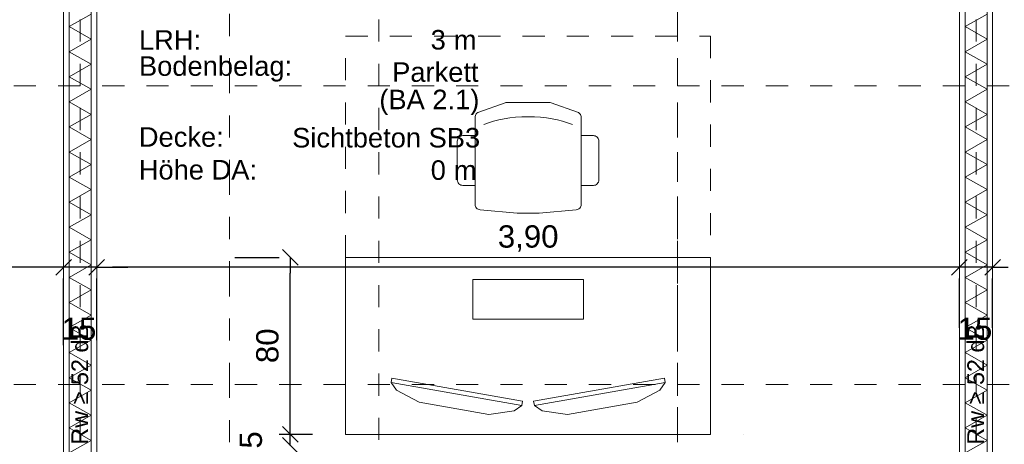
# Model space of a CAD drawing. Header units: metres. Extents: x -45.2 to 14.3, y -31.8 to 10.2.
# Tile 22 of 152: x -31.3 to -26.9, y -19.2 to -17.3. Entities that reach past the tile are written whole.
import ezdxf

# ---------------------------------------------------------------- set-up
doc = ezdxf.new("R2010")
doc.units = ezdxf.units.M
doc.header["$LTSCALE"] = 0.05
for name, pattern in [('Achsen 01', [5.291531, 3.175, -1.058062, 0.352704, -0.705764]), ('gestrichelt - 01', [2, 1, -1]), ('Raster 01', [2, 1, -1])]:
    doc.linetypes.add(name, pattern=pattern)
doc.layers.get('0').update_dxf_attribs({"lineweight": 25})
for name, color, linetype, lineweight, true_color in [('039_Trockenbauarbeiten-340 Dämmung', 7, 'Continuous', 9, 0xc0c0c0), ('ACTES-Einrichtung Aufsicht.', 7, 'Continuous', 9, 0xa6a6a6), ('AV1-Achsen', 1, 'Achsen 01', 18, 0xff0000), ('AV1-Bewegungsfläche', 7, 'gestrichelt - 01', 9, 0xd9d9d9), ('AV1-Einrichtung', 7, 'Continuous', 9, 0xa6a6a6), ('AV1-Raster', 7, 'Raster 01', 9, 0xa6a6a6)]:
    doc.layers.add(name, color=color, linetype=linetype, lineweight=lineweight, true_color=true_color)
for name, color, linetype, lineweight in [('039_Trockenbauarbeiten-340 Gipskarton', 7, 'Continuous', 9), ('AV1-Akustikvorgaben-Trennwände', 7, 'Continuous', 5), ('AV1-Einrichtung Bemaßung', 7, 'Continuous', 9), ('AV1-Schnitt Achsen', 7, 'Achsen 01', 18), ('AV1-Stempel-Raumstempel', 7, 'Continuous', 9)]:
    doc.layers.add(name, color=color, linetype=linetype, lineweight=lineweight)
doc.styles.add('Arial', font='arial.ttf')

msp = doc.modelspace()

# ---------------------------------------------------------------- linework, layer by layer
at = {"color": 0, "linetype": 'Continuous', "lineweight": 15}
for p, q in [((-30.1354, -18.2896), (-30.0646, -18.3604)), ((-31.0896, -18.3346), (-31.1604, -18.4054)), ((-31.0896, -18.3346), (-31.1604, -18.4054)), ((-31.0104, -18.4054), (-30.9396, -18.3346)), ((-31.0104, -18.4054), (-30.9396, -18.3346)), ((-27.0396, -18.3346), (-27.1104, -18.4054)), ((-27.0396, -18.3346), (-27.1104, -18.4054)), ((-26.9604, -18.4054), (-26.8896, -18.3346)), ((-26.9604, -18.4054), (-26.8896, -18.3346)), ((-30.0646, -19.1604), (-30.1354, -19.0896)), ((-30.0646, -19.1604), (-30.1354, -19.0896)), ((-30.1354, -19.1396), (-30.0646, -19.2104)), ((-30.1354, -19.1396), (-30.0646, -19.2104))]:
    msp.add_line(p, q, dxfattribs=at)
at = {"color": 0, "linetype": 'ByBlock', "lineweight": -2}
for p, q in [((-30.1, -18.325), (-30.1, -18.3957)), ((-31.125, -18.37), (-31.1957, -18.37)), ((-31.125, -18.37), (-31.1957, -18.37)), ((-30.975, -18.37), (-30.9043, -18.37)), ((-30.975, -18.37), (-30.9043, -18.37)), ((-27.075, -18.37), (-27.1457, -18.37)), ((-27.075, -18.37), (-27.1457, -18.37)), ((-26.925, -18.37), (-26.8543, -18.37)), ((-26.925, -18.37), (-26.8543, -18.37)), ((-30.1, -19.125), (-30.1, -19.0543)), ((-30.1, -19.125), (-30.1, -19.0543))]:
    msp.add_line(p, q, dxfattribs=at)
at = {"layer": '039_Trockenbauarbeiten-340 Dämmung'}
for points in [[(-31, -21.475), (-31, -16.125), (-31.1, -16.125), (-31.1, -21.475)], [(-26.95, -21.475), (-26.95, -16.225), (-27.05, -16.225), (-27.05, -21.475)]]:
    msp.add_lwpolyline(points, close=True, dxfattribs=at)
for points in [[(-31.1, -19.2088), (-31, -19.1521), (-31.1, -19.0955), (-31, -19.0388), (-31.1, -18.9821), (-31, -18.9255), (-31.1, -18.8688), (-31, -18.8122), (-31.1, -18.7555), (-31, -18.6989), (-31.1, -18.6422), (-31, -18.5856), (-31.1, -18.5289), (-31, -18.4722), (-31.1, -18.4156), (-31, -18.3589), (-31.1, -18.3023), (-31, -18.2456), (-31.1, -18.189), (-31, -18.1323), (-31.1, -18.0756), (-31, -18.019), (-31.1, -17.9623), (-31, -17.9057), (-31.1, -17.849), (-31, -17.7924), (-31.1, -17.7357), (-31, -17.6791), (-31.1, -17.6224), (-31, -17.5657), (-31.1, -17.5091), (-31, -17.4524), (-31.1, -17.3958), (-31, -17.3391), (-31.1, -17.2825), (-31, -17.2258)], [(-27.05, -19.2088), (-26.95, -19.1521), (-27.05, -19.0955), (-26.95, -19.0388), (-27.05, -18.9821), (-26.95, -18.9255), (-27.05, -18.8688), (-26.95, -18.8122), (-27.05, -18.7555), (-26.95, -18.6989), (-27.05, -18.6422), (-26.95, -18.5856), (-27.05, -18.5289), (-26.95, -18.4722), (-27.05, -18.4156), (-26.95, -18.3589), (-27.05, -18.3023), (-26.95, -18.2456), (-27.05, -18.189), (-26.95, -18.1323), (-27.05, -18.0756), (-26.95, -18.019), (-27.05, -17.9623), (-26.95, -17.9057), (-27.05, -17.849), (-26.95, -17.7924), (-27.05, -17.7357), (-26.95, -17.6791), (-27.05, -17.6224), (-26.95, -17.5657), (-27.05, -17.5091), (-26.95, -17.4524), (-27.05, -17.3958), (-26.95, -17.3391), (-27.05, -17.2825), (-26.95, -17.2258)]]:
    msp.add_lwpolyline(points, dxfattribs=at)
at = {"layer": '039_Trockenbauarbeiten-340 Gipskarton'}
for points in [[(-31.1, -16.225), (-31.125, -16.225), (-31.125, -21.475), (-31.1, -21.475)], [(-30.975, -16.225), (-31, -16.225), (-31, -21.475), (-30.975, -21.475)], [(-27.05, -16.225), (-27.075, -16.225), (-27.075, -21.475), (-27.05, -21.475)], [(-26.925, -16.225), (-26.95, -16.225), (-26.95, -21.475), (-26.925, -21.475)]]:
    msp.add_lwpolyline(points, close=True, dxfattribs=at)
at = {"layer": 'ACTES-Einrichtung Aufsicht.'}
for points in [[(-28.785, -17.6926), (-28.785, -18.0855), (-28.785, -18.0855), (-28.7854, -18.0901), (-28.7867, -18.0945), (-28.7888, -18.0987), (-28.7916, -18.1024), (-28.795, -18.1055), (-28.7989, -18.1079), (-28.8033, -18.1095), (-28.8078, -18.1104), (-28.975, -18.125), (-29.075, -18.125), (-29.2422, -18.1104), (-29.2422, -18.1104), (-29.2467, -18.1095), (-29.2511, -18.1079), (-29.255, -18.1055), (-29.2584, -18.1024), (-29.2612, -18.0987), (-29.2633, -18.0945), (-29.2646, -18.0901), (-29.265, -18.0855), (-29.265, -17.6926), (-29.265, -17.6926), (-29.2646, -17.6883), (-29.2635, -17.684), (-29.2616, -17.6801), (-29.2591, -17.6765), (-29.256, -17.6734), (-29.2524, -17.6709), (-29.2484, -17.6691), (-29.1291, -17.6265), (-29.1291, -17.6265), (-29.1249, -17.6254), (-29.1207, -17.625), (-28.9293, -17.625), (-28.9293, -17.625), (-28.9251, -17.6254), (-28.9209, -17.6265), (-28.8016, -17.6691), (-28.8016, -17.6691), (-28.7976, -17.6709), (-28.794, -17.6734), (-28.7909, -17.6765), (-28.7884, -17.6801), (-28.7865, -17.684), (-28.7854, -17.6883)], [(-29.265, -17.775), (-29.265, -18), (-29.32, -18), (-29.32, -18), (-29.3249, -17.9995), (-29.3296, -17.9981), (-29.3339, -17.9958), (-29.3377, -17.9927), (-29.3408, -17.9889), (-29.3431, -17.9846), (-29.3445, -17.9799), (-29.345, -17.975), (-29.345, -17.8), (-29.345, -17.8), (-29.3445, -17.7951), (-29.3431, -17.7904), (-29.3408, -17.7861), (-29.3377, -17.7823), (-29.3339, -17.7792), (-29.3296, -17.7769), (-29.3249, -17.7755), (-29.32, -17.775)], [(-28.785, -18), (-28.785, -17.775), (-28.73, -17.775), (-28.73, -17.775), (-28.7257, -17.7754), (-28.7214, -17.7765), (-28.7175, -17.7783), (-28.7139, -17.7808), (-28.7108, -17.7839), (-28.7083, -17.7875), (-28.7065, -17.7914), (-28.7054, -17.7957), (-28.705, -17.8), (-28.705, -17.975), (-28.705, -17.975), (-28.7055, -17.9799), (-28.7069, -17.9846), (-28.7092, -17.9889), (-28.7123, -17.9927), (-28.7161, -17.9958), (-28.7204, -17.9981), (-28.7251, -17.9995), (-28.73, -18)], [(-28.775, -18.425), (-28.775, -18.605), (-29.275, -18.605), (-29.275, -18.425)], [(-29.05, -18.975), (-29.0535, -18.9947), (-29.6444, -18.8905), (-29.6409, -18.8708)], [(-28.4091, -18.8708), (-28.4056, -18.8905), (-28.9965, -18.9947), (-29, -18.975)], [(-29.5178, -18.9788), (-29.2026, -19.0344), (-29.0882, -19.019), (-29.0535, -18.9947), (-29.6444, -18.8905), (-29.62, -18.9253)], [(-28.8474, -19.0344), (-28.5322, -18.9788), (-28.43, -18.9253), (-28.4056, -18.8905), (-28.9965, -18.9947), (-28.9618, -19.019)]]:
    msp.add_lwpolyline(points, close=True, dxfattribs=at)
for points in [[(-29.025, -17.6896), (-29.0536, -17.6902), (-29.0812, -17.6919), (-29.1077, -17.6946), (-29.1333, -17.6985), (-29.1577, -17.7035), (-29.1812, -17.7095), (-29.2036, -17.7167), (-29.225, -17.725)], [(-29.025, -17.6896), (-28.9964, -17.6902), (-28.9688, -17.6919), (-28.9423, -17.6946), (-28.9167, -17.6985), (-28.8923, -17.7035), (-28.8688, -17.7095), (-28.8464, -17.7167), (-28.825, -17.725)]]:
    msp.add_lwpolyline(points, dxfattribs=at)
at = {"layer": 'AV1-Achsen'}
msp.add_line((-28.35, -26.5), (-28.35, 4.9), dxfattribs=at)
at = {"layer": 'AV1-Bewegungsfläche'}
msp.add_lwpolyline([(-28.2, -18.325), (-29.85, -18.325), (-29.85, -17.325), (-28.2, -17.325)], close=True, dxfattribs=at)
at = {"layer": 'AV1-Einrichtung'}
msp.add_lwpolyline([(-28.2, -18.325), (-28.2, -19.125), (-29.85, -19.125), (-29.85, -18.325)], close=True, dxfattribs=at)
at = {"layer": 'AV1-Einrichtung Bemaßung', "color": 0, "lineweight": -2}
for p, q in [((-30.35, -18.325), (-30.15, -18.325)), ((-31.1957, -18.37), (-34.9543, -18.37)), ((-31.1957, -18.37), (-31.2664, -18.37)), ((-30.975, -18.37), (-31.125, -18.37)), ((-30.9043, -18.37), (-30.8336, -18.37)), ((-27.1457, -18.37), (-30.9043, -18.37)), ((-27.1457, -18.37), (-27.2164, -18.37)), ((-26.925, -18.37), (-27.075, -18.37)), ((-31.125, -18.7219), (-31.125, -18.42)), ((-31.125, -18.7219), (-31.125, -18.42)), ((-30.975, -18.6992), (-30.975, -18.42)), ((-30.975, -18.6992), (-30.975, -18.42)), ((-30.1, -19.0543), (-30.1, -18.3957)), ((-27.075, -18.6439), (-27.075, -18.42)), ((-27.075, -18.6439), (-27.075, -18.42)), ((-26.925, -18.6439), (-26.925, -18.42)), ((-26.925, -18.6439), (-26.925, -18.42)), ((-30.1, -19.0543), (-30.1, -18.9836)), ((-30, -19.125), (-30.15, -19.125)), ((-30, -19.125), (-30.15, -19.125)), ((-30.1, -19.175), (-30.1, -19.125))]:
    msp.add_line(p, q, dxfattribs=at)
at = {"layer": 'AV1-Raster'}
for p, q in [((-31.05, -22.95), (-31.05, 1.35)), ((-29.7, -22.95), (-29.7, 1.35)), ((-28.35, -22.95), (-28.35, 1.35)), ((-27, -22.95), (-27, 1.35)), ((1.35, -17.55), (-40.5, -17.55)), ((1.35, -18.9), (-40.5, -18.9))]:
    msp.add_line(p, q, dxfattribs=at)
at = {"layer": 'AV1-Schnitt Achsen'}
msp.add_line((-30.375, -26.3), (-30.375, 4.7), dxfattribs=at)
at = {"layer": 'Defpoints', "color": 0, "lineweight": 0}
for p, q in [((-27.075, -18.1439), (-27.075, -18.1439)), ((-27.075, -18.1439), (-27.075, -18.1439)), ((-26.925, -18.1439), (-26.925, -18.1439)), ((-26.925, -18.1439), (-26.925, -18.1439)), ((-30.975, -18.1992), (-30.975, -18.1992)), ((-30.975, -18.1992), (-30.975, -18.1992)), ((-31.125, -18.2219), (-31.125, -18.2219)), ((-31.125, -18.2219), (-31.125, -18.2219)), ((-30.1, -18.325), (-30.1, -18.325)), ((-29.85, -18.325), (-29.85, -18.325)), ((-31.125, -18.37), (-31.125, -18.37)), ((-30.975, -18.37), (-30.975, -18.37)), ((-27.075, -18.37), (-27.075, -18.37)), ((-26.925, -18.37), (-26.925, -18.37)), ((-30.1, -19.125), (-30.1, -19.125)), ((-28.05, -19.125), (-28.05, -19.125)), ((-28.05, -19.125), (-28.05, -19.125))]:
    msp.add_line(p, q, dxfattribs=at)

# ---------------------------------------------------------------- texts
at = {"layer": 'AV1-Akustikvorgaben-Trennwände', "char_height": 0.07565, "attachment_point": 7, "rotation": 90, "style": 'Arial'}
for insert in [(-31.0127, -19.1713), (-26.9627, -19.1713)]:
    msp.add_mtext('Rw ≥ 52 dB', dxfattribs=dict(at, insert=insert))
at = {"layer": 'AV1-Einrichtung Bemaßung', "color": 0, "char_height": 0.10087, "attachment_point": 7, "style": 'Arial'}
for s, insert in [('3,90', (-29.1617, -18.2998)), ('15', (-31.1332, -18.6991)), ('15', (-27.0832, -18.6991))]:
    msp.add_mtext(s, dxfattribs=dict(at, insert=insert))
at = {"layer": 'AV1-Einrichtung Bemaßung', "color": 0, "attachment_point": 7, "rotation": 90, "style": 'Arial'}
for s, insert, char_height in [('80', (-30.1519, -18.8029), 0.10087), ('5', (-30.2267, -19.1893), 0.1009)]:
    msp.add_mtext(s, dxfattribs=dict(at, insert=insert, char_height=char_height))
at = {"layer": 'AV1-Stempel-Raumstempel', "attachment_point": 7, "style": 'Arial'}
for s, insert, char_height in [('LRH:', (-30.784, -17.3868), 0.08826), ('3', (-29.4655, -17.3872), 0.0883), ('m', (-29.3607, -17.3868), 0.0883), ('Bodenbelag:', (-30.784, -17.5313), 0.088263), ('Parkett', (-29.6394, -17.5331), 0.08826), ('(BA 2.1)', (-29.6975, -17.6822), 0.08826), ('Decke:', (-30.7845, -17.8264), 0.08826), ('Sichtbeton SB3', (-30.0916, -17.8297), 0.088263), ('Höhe DA:', (-30.7849, -17.9745), 0.08826), ('0', (-29.4652, -17.9761), 0.0883), ('m', (-29.3607, -17.9758), 0.0883)]:
    msp.add_mtext(s, dxfattribs=dict(at, insert=insert, char_height=char_height))

doc.saveas('drawing.dxf')
